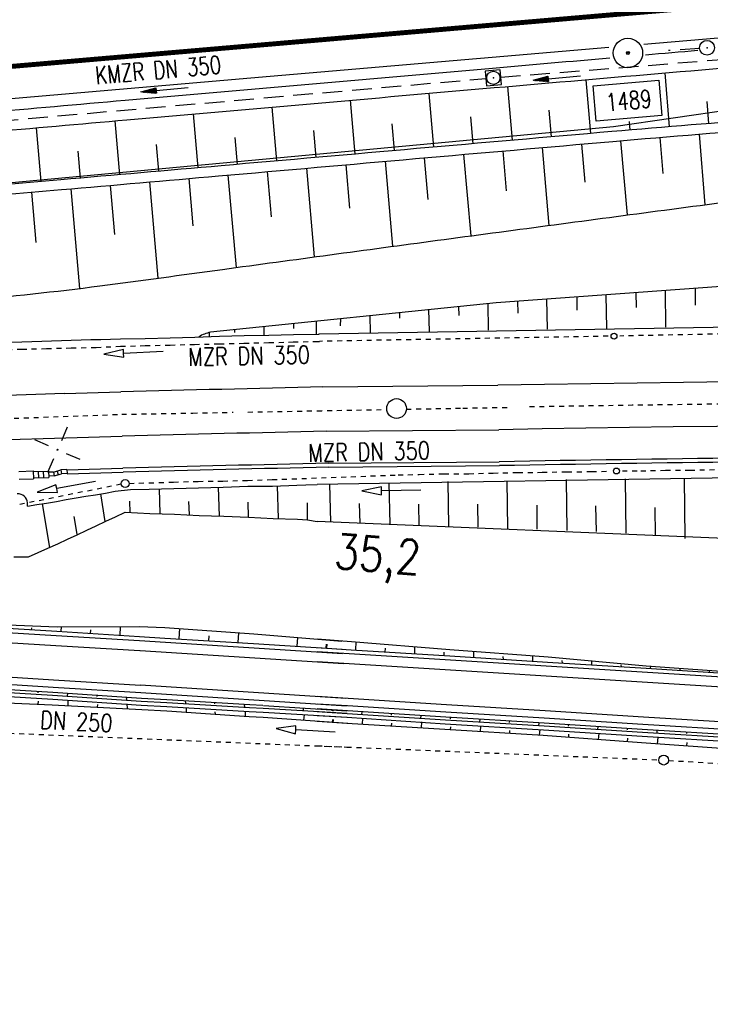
# Model space of a CAD drawing. Extents: x 0 to 1135, y 0 to 420.
# Tile 10 of 84: x 317 to 387, y 100 to 200. Entities that reach past the tile are written whole.
import ezdxf
from ezdxf.enums import TextEntityAlignment as Align

# ---------------------------------------------------------------- set-up
doc = ezdxf.new("R2010")
doc.units = 0
doc.header["$LTSCALE"] = 2
doc.header["$MEASUREMENT"] = 0
for name, pattern in [('ACAD_ISO03W100', [0.5, 0.25, -0.25]), ('ACAD_ISO10W100W', [0.5, 0.25, -0.25]), ('AUSGEZOGEN', [0]), ('GESTRICH-X2', [1.5, 1, -0.5])]:
    doc.linetypes.add(name, pattern=pattern)
doc.layers.get('0').update_dxf_attribs({"color": 8, "linetype": 'AUSGEZOGEN'})
for name, color, linetype in [('Bahnachse', 7, 'CONTINUOUS'), ('BOESCHG', 8, 'AUSGEZOGEN'), ('Boeschung', 15, 'CONTINUOUS'), ('Dränageleitungen', 15, 'CONTINUOUS'), ('Dränagesystem', 15, 'CONTINUOUS'), ('FBRTOP', 8, 'AUSGEZOGEN'), ('Gleisachse', 7, 'CONTINUOUS'), ('Gleisachsen', 7, 'CONTINUOUS'), ('GRENZL-BAB', 7, 'AUSGEZOGEN'), ('Kabelanlagen', 15, 'CONTINUOUS'), ('KANAL', 200, 'GESTRICH-X2'), ('MULDE', 8, 'AUSGEZOGEN'), ('NETZ', 250, 'AUSGEZOGEN'), ('PFEIL', 200, 'CONTINUOUS'), ('PFEILTOP', 8, 'AUSGEZOGEN'), ('PP', 8, 'AUSGEZOGEN'), ('SCHSYMBOL', 200, 'AUSGEZOGEN'), ('TEXTO', 200, 'CONTINUOUS'), ('Tiefenentwässerung', 15, 'CONTINUOUS'), ('Tiefenentwässerung_und_Sammelle', 15, 'CONTINUOUS'), ('Wegboeschungen', 15, 'CONTINUOUS'), ('Wegböschungen', 15, 'CONTINUOUS'), ('Wege', 15, 'CONTINUOUS')]:
    doc.layers.add(name, color=color, linetype=linetype)
doc.styles.add('ROMANS', font='romans.shx', dxfattribs={"width": 0.8})

# ---------------------------------------------------------------- blocks, each defined once
blk = doc.blocks.new('IKR')
at = {"color": 0}
for p, q in [((0, 1), (0, 2.5)), ((-2.5, 0), (-1, 0)), ((1, 0), (2.5, 0)), ((0, -2.5), (0, -1))]:
    blk.add_line(p, q, dxfattribs=at)
blk.add_circle((0, 0), 0.05, dxfattribs=at)
blk.add_point((0, 0), dxfattribs=at)
blk = doc.blocks.new('PKT')
at = {"color": 0}
blk.add_circle((0, 0), 0.15, dxfattribs=at)
blk.add_point((0, 0), dxfattribs=at)
blk = doc.blocks.new('PP')
at = {"color": 0}
blk.add_circle((0, -0.006), 1.493, dxfattribs=at)
blk.add_point((0, 0), dxfattribs=at)
blk = doc.blocks.new('GST')
at = {"color": 0}
blk.add_circle((0, 0), 0.75, dxfattribs=at)
blk.add_point((0, 0), dxfattribs=at)
blk = doc.blocks.new('10')
blk.add_blockref('GST', (0, 0))
blk = doc.blocks.new('20')
blk.add_lwpolyline([(-0.754, -0.751), (0.754, -0.751), (0.754, 0.75), (-0.754, 0.75)], close=True)
blk.add_circle((0, 0), 0.676)
blk.add_point((0, 0))
blk = doc.blocks.new('PFEIL2')
at = {"color": 0}
for p, q in [((0.88, 0.002), (-2.401, -0.012)), ((0.881, -0.271), (0.879, 0.276)), ((0.879, 0.276), (2.429, 0.009)), ((0.911, 0.27), (0.879, 0.265)), ((0.965, 0.261), (0.879, 0.246)), ((1.019, 0.252), (0.879, 0.228)), ((1.073, 0.242), (0.879, 0.209)), ((1.127, 0.233), (0.879, 0.191)), ((1.181, 0.224), (0.879, 0.172)), ((1.235, 0.214), (0.879, 0.154)), ((1.289, 0.205), (0.879, 0.135)), ((1.343, 0.196), (0.879, 0.117)), ((1.397, 0.187), (0.879, 0.098)), ((1.451, 0.177), (0.879, 0.08)), ((1.505, 0.168), (0.879, 0.061)), ((1.559, 0.159), (0.88, 0.043)), ((1.613, 0.149), (0.88, 0.024)), ((1.668, 0.14), (0.88, 0.006)), ((1.722, 0.131), (0.88, -0.013)), ((1.776, 0.121), (0.88, -0.031)), ((1.83, 0.112), (0.88, -0.05)), ((1.884, 0.103), (0.88, -0.068)), ((1.938, 0.094), (0.88, -0.087)), ((1.992, 0.084), (0.88, -0.105)), ((2.046, 0.075), (0.88, -0.124)), ((2.1, 0.066), (0.88, -0.142)), ((2.154, 0.056), (0.88, -0.161)), ((2.208, 0.047), (0.88, -0.179)), ((2.262, 0.038), (0.881, -0.198)), ((2.316, 0.029), (0.881, -0.216)), ((2.37, 0.019), (0.881, -0.235)), ((2.424, 0.01), (0.881, -0.253)), ((2.429, 0.009), (0.881, -0.271))]:
    blk.add_line(p, q, dxfattribs=at)

msp = doc.modelspace()

# ---------------------------------------------------------------- linework, layer by layer
at = {"layer": 'Bahnachse', "linetype": 'ACAD_ISO10W100W'}
for points in [[(315.116, 159.329), (327.048, 159.766), (334.249, 159.895)], [(334.249, 159.895), (338.365, 159.969)], [(339.842, 159.996), (347.646, 160.136)], [(346.887, 160.128), (353.956, 160.255)], [(355.933, 160.29), (361.643, 160.393)], [(361.643, 160.393), (366.148, 160.474)]]:
    msp.add_lwpolyline(points, dxfattribs=at)
at = {"layer": 'Bahnachse', "linetype": 'Continuous'}
msp.add_circle((354.935, 160.355), 1, dxfattribs=at)
at = {"layer": 'Bahnachse', "linetype": 'ACAD_ISO10W100W'}
msp.add_arc((438.492, -3923.886), 4085, 89.783528, 90.987238, dxfattribs=at)
at = {"layer": 'BOESCHG'}
for p, q in [((382.144, 194.404), (382.595, 188.944)), ((366.177, 193.025), (366.654, 187.566)), ((374.147, 193.715), (374.624, 188.262)), ((358.206, 192.332), (358.684, 186.869)), ((342.266, 190.938), (342.745, 185.473)), ((350.236, 191.636), (350.715, 186.171)), ((386.405, 191.497), (386.582, 189.266)), ((334.297, 190.238), (334.776, 184.774)), ((362.43, 189.948), (362.669, 187.217)), ((370.4, 190.642), (370.639, 187.914)), ((318.364, 188.836), (318.836, 183.386)), ((326.331, 189.536), (326.806, 184.078)), ((354.46, 189.252), (354.7, 186.52)), ((378.534, 189.479), (378.609, 188.609)), ((338.521, 187.856), (338.761, 185.123)), ((346.491, 188.555), (346.73, 185.822)), ((382.001, 184.192), (381.693, 187.869)), ((386.257, 181.036), (385.68, 188.196)), ((330.553, 187.156), (330.791, 184.425)), ((370.428, 178.936), (369.738, 186.834)), ((374.06, 183.323), (373.723, 187.182)), ((378.361, 179.991), (377.708, 187.529)), ((322.585, 186.459), (322.821, 183.731)), ((362.491, 177.876), (361.768, 186.137)), ((366.106, 182.446), (365.753, 186.485)), ((350.2, 180.684), (349.814, 185.09)), ((354.554, 176.813), (353.799, 185.439)), ((358.153, 181.567), (357.784, 185.788)), ((338.683, 174.661), (337.86, 184.042)), ((342.248, 179.797), (341.845, 184.392)), ((346.618, 175.741), (345.829, 184.741)), ((326.338, 178.026), (325.906, 182.998)), ((330.742, 173.584), (329.89, 183.345)), ((334.294, 178.906), (333.875, 183.693)), ((318.379, 177.191), (317.936, 182.306)), ((322.797, 172.539), (321.921, 182.652))]:
    msp.add_line(p, q, dxfattribs=at)
for points in [[(406.519, 189.817, 0.013232), (405.315, 190.022, 0.047325), (400.872, 190.233, 0.0067), (392.897, 189.751, 0.003314), (376.795, 188.453, 0.000114), (337.14, 184.982, -0.000276), (320.851, 183.562, -0.000034), (296.135, 181.422, -0.000068), (283.742, 180.351, -0.000804), (253.073, 177.757, -0.000945), (226.959, 175.639, -0.000939), (223.618, 175.381, 0.000105), (193.86, 173.13, 0.001327), (184.351, 172.384, 0.000631), (164.35, 170.735)], [(164.431, 169.738, -0.000631), (184.431, 171.387, -0.001327), (193.938, 172.133, -0.000105), (223.696, 174.384, 0.000939), (227.038, 174.642, 0.000945), (253.154, 176.76, 0.000804), (283.826, 179.355, 0.000068), (296.222, 180.426, 0.000034), (320.938, 182.565, 0.000274), (336.862, 183.954, -0.000109), (376.875, 187.456, -0.003316), (394.372, 188.867, -0.008839), (400.946, 189.236, -0.048833), (404.957, 188.999, -0.046262), (409.067, 187.953, -0.01497), (412.435, 186.64, 0.012684), (416.404, 185.073, 0.004688), (421.117, 183.398, 0.008757), (423.664, 182.57, 0.036082), (427.37, 181.722, 0.012421), (428.419, 181.587, 0.006116)], [(172.361, 161.279, -0.005387), (188.657, 163.495, -0.014367), (194.796, 164.084, -0.000282), (228.534, 166.326, -0.001888), (233.572, 166.639, -0.002001), (256.923, 167.907, 0.002139), (278.766, 169.099, 0.005334), (311.216, 171.357, 0.012675), (324.83, 172.798, 0.001298), (337.274, 174.468, -0.000741), (359.075, 177.419, -0.000292), (381.415, 180.397, -0.000567), (392.937, 181.912, -0.014278), (398.135, 182.439, -0.024673), (401.158, 182.509, -0.03443), (403.418, 182.294, -0.032305), (405.773, 181.746, -0.004257), (406.945, 181.382, -0.000482), (417.252, 178.069, -0.002521), (420.215, 177.097, -0.000893), (424.164, 175.771)]]:
    msp.add_lwpolyline(points, format="xyb", dxfattribs=at)
msp.add_lwpolyline([(425.954, 175.165), (396.278, 173.344), (365.045, 171.093), (336.057, 168.088)], dxfattribs=at)
msp.add_arc((336.653, 164.857), 3.285, 100.4572, 122.66207, dxfattribs=at)
at = {"layer": 'Boeschung'}
for p, q in [((346.78, 169.199), (346.784, 167.887)), ((335.915, 168.058), (335.905, 167.654))]:
    msp.add_line(p, q, dxfattribs=at)
at = {"layer": 'Boeschung', "linetype": 'Continuous'}
for p, q in [((398.081, 168.762), (347.074, 167.892)), ((395.633, 153.406), (346.883, 152.653)), ((317.5, 150.45), (317.476, 150.782)), ((394.594, 146.888), (346.881, 148.905))]:
    msp.add_line(p, q, dxfattribs=at)
for points in [[(376.28, 168.469), (376.214, 171.898)], [(379.203, 172.113), (379.246, 170.596)], [(382.27, 168.599), (382.228, 172.331)], [(385.219, 172.547), (385.246, 170.825)], [(364.261, 168.314), (364.224, 171.008)], [(367.212, 171.249), (367.239, 170.038)], [(370.246, 168.394), (370.194, 171.464)], [(373.226, 171.682), (373.243, 170.317)], [(355.227, 170.075), (355.236, 169.529)], [(358.271, 168.184), (358.217, 170.385)], [(361.207, 170.695), (361.239, 169.808)], [(344.483, 168.961), (344.488, 168.484)], [(349.23, 169.453), (349.223, 168.756)], [(352.282, 168.054), (352.248, 169.766)], [(315.426, 167.084), (316.925, 167.13), (317.925, 167.16), (318.924, 167.19), (319.924, 167.22), (320.924, 167.251), (321.923, 167.281), (322.923, 167.311), (323.922, 167.341), (324.922, 167.372), (325.921, 167.402), (326.921, 167.432), (329.421, 167.458), (331.97, 167.535), (334.469, 167.61), (336.968, 167.686), (339.467, 167.762), (341.967, 167.787), (344.466, 167.863), (346.966, 167.889), (347.074, 167.892)], [(338.477, 168.339), (338.479, 168.052)], [(341.517, 167.774), (341.491, 168.651)], [(360.127, 152.938), (360.196, 148.411)], [(366.112, 153.018), (366.202, 148.187)], [(372.151, 153.143), (372.208, 147.964)], [(378.136, 153.223), (378.209, 147.691)], [(384.121, 153.303), (384.186, 147.169)], [(317.5, 150.45), (318.425, 150.617), (319.422, 150.748), (320.417, 150.928), (321.412, 151.108), (322.407, 151.288), (323.402, 151.468), (324.399, 151.599), (325.394, 151.779), (326.389, 151.959), (327.931, 152.144)], [(327.931, 152.144), (329.834, 152.163), (332.333, 152.239), (334.832, 152.314), (337.331, 152.39), (339.829, 152.466), (342.33, 152.491), (344.829, 152.567), (345.742, 152.603), (346.883, 152.653)], [(330.834, 152.193), (330.909, 149.695)], [(336.831, 152.375), (336.92, 149.426)], [(342.83, 152.506), (342.929, 149.208)], [(348.147, 152.678), (348.233, 148.852)], [(354.137, 152.808), (354.239, 148.629)], [(324.895, 151.714), (325.331, 148.876)], [(327.904, 149.804), (327.87, 150.953)], [(333.914, 149.585), (333.873, 150.935)], [(339.925, 149.317), (339.878, 150.866)], [(318.974, 150.684), (319.708, 146.254)], [(345.886, 149.047), (345.883, 150.798)], [(351.234, 148.716), (351.176, 150.731)], [(357.24, 148.493), (357.196, 150.657)], [(363.201, 148.324), (363.171, 150.637)], [(369.207, 148.1), (369.192, 150.563)], [(375.213, 147.877), (375.162, 150.494)], [(381.2, 147.454), (381.173, 150.32)], [(317.586, 145.29), (319.56, 146.2), (320.547, 146.63), (321.533, 147.11), (322.52, 147.54), (323.506, 148.02), (324.444, 148.449), (325.43, 148.929), (326.417, 149.359), (327.403, 149.839), (329.908, 149.714), (332.411, 149.64), (334.916, 149.516), (337.42, 149.441), (339.925, 149.317), (342.43, 149.193), (344.883, 149.117), (345.886, 149.047), (346.881, 148.905)], [(322.519, 147.59), (322.215, 149.382)], [(316.085, 145.294), (317.586, 145.29)]]:
    msp.add_lwpolyline(points, dxfattribs=at)
msp.add_arc((316.479, 150.709), 1, 4.21305, 91.73305, dxfattribs=at)
at = {"layer": 'Dränageleitungen', "linetype": 'ACAD_ISO03W100'}
msp.add_line((282.661, 128.773), (350.161, 125.988), dxfattribs=at)
at = {"layer": 'Dränagesystem', "linetype": 'ACAD_ISO03W100'}
for p, q in [((346.876, 126.133), (381.545, 124.702)), ((382.543, 124.65), (481.349, 118.453))]:
    msp.add_line(p, q, dxfattribs=at)
at = {"layer": 'Dränagesystem', "linetype": 'Continuous'}
msp.add_circle((382.044, 124.681), 0.5, dxfattribs=at)
at = {"layer": 'FBRTOP', "const_width": 0.5}
for points in [[(88.009, 187.528, 0), (104.839, 188.975, 0), (166.439, 194.269, -0.000002), (228.71, 199.62, 0.000002), (290.98, 204.971, 0.000001), (321.649, 207.607, 0.000001), (340.796, 209.253, 0.000002), (353.251, 210.323, -0.000001), (365.705, 211.394, -0.000007), (378.159, 212.464, 0.000001), (390.613, 213.534, 0.000044), (401.774, 214.494, -0.000046), (412.936, 215.454, -0.000156)], [(87.666, 191.514, 0), (104.497, 192.96, 0), (166.097, 198.254, -0.000002), (228.367, 203.605, 0.000002), (290.638, 208.957, 0.000001), (321.307, 211.592, 0.000001), (340.454, 213.238, 0.000002), (352.908, 214.308, -0.000001), (365.363, 215.379, -0.000007), (377.816, 216.449, 0.000001), (390.27, 217.519, 0.000044), (401.432, 218.479, -0.000045), (412.593, 219.44, -0.000156)]]:
    msp.add_lwpolyline(points, format="xyb", dxfattribs=at)
at = {"layer": 'FBRTOP'}
for points in [[(380.042, 197.319), (391.918, 198.34), (414.243, 200.26), (416.77, 200.476), (441.558, 202.457), (466.326, 204.187), (484.6, 205.28)], [(25, 166.807), (167.745, 179.075), (292.286, 189.777), (342.102, 194.059), (367.011, 196.2), (376.474, 197.013)]]:
    msp.add_lwpolyline(points, dxfattribs=at)
at = {"layer": 'FBRTOP', "const_width": 0.5}
msp.add_lwpolyline([(25, 170.069), (167.467, 182.313), (292.008, 193.015), (341.824, 197.297), (366.733, 199.438), (391.64, 201.578)], dxfattribs=at)
at = {"layer": 'Gleisachse', "linetype": 'Continuous'}
for p, q in [((304.097, 161.344), (321.241, 161.895)), ((321.241, 161.872), (326.953, 162.032)), ((309.95, 157.03), (321.367, 157.381)), ((321.368, 157.373), (327.08, 157.534))]:
    msp.add_line(p, q, dxfattribs=at)
for radius, start in [(4087.25, 91.278886), (4082.75, 91.275651)]:
    msp.add_arc((438.691, -3923.69), radius, start, 91.566538, dxfattribs=at)
at = {"layer": 'Gleisachsen', "linetype": 'Continuous'}
for p, q in [((347.468, 162.542), (365.219, 162.707)), ((347.799, 158.048), (365.3, 158.208))]:
    msp.add_line(p, q, dxfattribs=at)
for radius, start in [(4087.25, 86.799519), (4082.75, 83.08134)]:
    msp.add_arc((438.492, -3923.886), radius, start, 91.027208, dxfattribs=at)
at = {"layer": 'GRENZL-BAB'}
for p, q in [((419.205, 195.061), (376.932, 188.926)), ((376.932, 188.926), (192.359, 171.812))]:
    msp.add_line(p, q, dxfattribs=at)
at = {"layer": 'Kabelanlagen', "linetype": 'Continuous'}
for p, q in [((348.032, 154.802), (365.358, 154.959)), ((316.619, 153.976), (318.068, 154.029)), ((318.068, 154.029), (318.098, 153.23)), ((318.071, 153.954), (319.63, 154.011)), ((318.571, 153.972), (318.595, 153.323)), ((319.07, 153.991), (319.094, 153.341)), ((319.63, 154.011), (319.654, 153.362)), ((320.138, 153.905), (319.635, 153.886)), ((320.138, 153.905), (320.877, 154.132)), ((320.138, 153.905), (320.206, 153.507)), ((320.483, 154.011), (320.6, 153.629)), ((321.485, 154.155), (320.877, 154.132)), ((320.877, 154.132), (320.944, 153.734)), ((321.485, 154.154), (321.5, 153.754)), ((321.486, 154.125), (327.171, 154.285)), ((321.497, 153.726), (327.182, 153.885)), ((348.073, 154.403), (365.365, 154.559)), ((316.649, 153.176), (318.098, 153.23)), ((318.095, 153.305), (319.654, 153.362)), ((320.206, 153.507), (319.649, 153.487)), ((320.206, 153.507), (320.944, 153.734)), ((321.5, 153.755), (320.944, 153.734))]:
    msp.add_line(p, q, dxfattribs=at)
for centre, radius, start, end in [((438.492, -3923.886), 4079.5, 89.635183, 91.027208), ((438.492, -3923.886), 4079.1, 89.635158, 91.027208), ((438.691, -3923.69), 4079.5, 91.273396, 91.566538), ((438.691, -3923.69), 4079.1, 91.272951, 91.566538)]:
    msp.add_arc(centre, radius, start, end, dxfattribs=at)
at = {"layer": 'KANAL'}
for p, q in [((365.519, 193.969), (429.064, 199.088)), ((385.693, 196.891), (382.521, 196.663)), ((299.616, 188.205), (364, 193.845))]:
    msp.add_line(p, q, dxfattribs=at)
at = {"layer": 'MULDE'}
for points in [[(160.535, 175.005, -0.000282), (165.009, 175.482, -0.003984), (165.325, 175.513, -0.000228), (218.684, 180.293, -0.000893), (232.29, 181.48, -0.000355), (274.395, 185.051, 0.000608), (298.959, 187.146, 0.000416), (327.555, 189.644, -0.000319), (364.841, 192.909, -0.000496), (400.336, 195.959, -0.002261), (408.131, 196.585, -0.00141), (412.623, 196.913, 0.000367), (429.877, 198.136, 0.000608), (445.331, 199.262, -0.001488)], [(172.08, 178.129, -0.000197), (218.54, 182.288, -0.000893), (232.117, 183.473, -0.000355), (274.225, 187.043, 0.000608), (298.787, 189.138, 0.000416), (327.381, 191.637, -0.000319), (364.669, 194.902, -0.000166), (376.577, 195.933, -0.002261)], [(380.211, 196.246, -0.000074), (385.492, 196.699, -0.002261)]]:
    msp.add_lwpolyline(points, format="xyb", dxfattribs=at)
at = {"layer": 'PP', "flags": 128}
msp.add_lwpolyline([(375.203, 189.499), (374.883, 193.085), (381.542, 193.68), (381.862, 190.095)], close=True, dxfattribs=at)
at = {"layer": 'Tiefenentwässerung', "linetype": 'ACAD_ISO03W100'}
for p, q in [((397.979, 168.12), (377.601, 167.708)), ((376.401, 167.688), (347.127, 167.17))]:
    msp.add_line(p, q, dxfattribs=at)
for points in [[(355.09, 153.61), (357.233, 153.667), (359.75, 153.727), (362.263, 153.738), (364.73, 153.803), (367.247, 153.863), (369.71, 153.879), (372.227, 153.939), (374.74, 153.95), (376.646, 154)], [(377.846, 154.018), (379.72, 154.025), (382.237, 154.086), (384.699, 154.101), (387.217, 154.162)]]:
    msp.add_lwpolyline(points, dxfattribs=at)
at = {"layer": 'Tiefenentwässerung', "linetype": 'Continuous'}
msp.add_lwpolyline([(357.413, 152.062), (353.413, 152.012), (353.408, 152.412), (351.413, 151.987), (353.418, 151.612), (353.413, 152.012)], dxfattribs=at)
for centre in [(377.001, 167.696), (377.246, 154.015)]:
    msp.add_circle(centre, 0.3, dxfattribs=at)
at = {"layer": 'Tiefenentwässerung_und_Sammelle', "linetype": 'ACAD_ISO03W100'}
msp.add_line((327.003, 152.667), (316.699, 150.61), dxfattribs=at)
for points in [[(302.066, 165.909), (304.409, 165.965), (306.931, 166.076), (309.398, 166.141), (311.915, 166.201), (314.437, 166.311), (316.905, 166.377), (319.422, 166.437), (321.939, 166.498), (324.456, 166.558), (326.928, 166.673), (329.446, 166.733), (331.963, 166.794), (334.43, 166.859), (336.948, 166.92), (339.465, 166.98), (341.982, 167.041), (344.449, 167.106), (346.967, 167.166), (347.127, 167.17)], [(327.796, 152.752), (329.814, 152.813), (332.313, 152.889), (334.812, 152.964), (337.312, 152.99), (339.811, 153.065), (342.31, 153.141), (355.09, 153.61)]]:
    msp.add_lwpolyline(points, dxfattribs=at)
at = {"layer": 'Tiefenentwässerung_und_Sammelle', "linetype": 'Continuous'}
for points in [[(331.239, 166.133), (327.243, 165.951), (327.225, 166.351), (325.245, 165.86), (327.261, 165.552), (327.243, 165.951)], [(324.38, 152.96), (320.448, 152.224), (320.375, 152.617), (318.482, 151.856), (320.522, 151.831), (320.448, 152.224)]]:
    msp.add_lwpolyline(points, dxfattribs=at)
msp.add_circle((327.396, 152.74), 0.4, dxfattribs=at)
at = {"layer": 'Wegboeschungen', "linetype": 'Continuous'}
for points in [[(346.88, 137.001), (350.374, 136.715), (360.344, 135.912), (370.319, 135.158), (380.279, 134.254), (390.258, 133.55), (400.257, 133.045), (410.246, 132.441), (420.249, 131.985), (430.228, 131.281), (440.207, 130.577), (445.493, 130.171)], [(346.88, 136.098), (350.343, 135.864), (360.332, 135.26), (370.266, 134.61), (380.255, 134.006), (390.239, 133.351), (400.228, 132.747), (410.217, 132.142), (420.201, 131.487), (430.19, 130.883), (440.174, 130.228), (445.519, 129.918)], [(347.8, 136.058), (347.838, 136.456)], [(350.796, 135.871), (350.822, 136.672)], [(353.787, 135.635), (353.826, 136.033)], [(356.784, 135.449), (356.805, 136.2)], [(359.78, 135.262), (359.763, 135.616)], [(362.776, 135.076), (362.788, 135.728)], [(365.772, 134.89), (365.751, 135.193)], [(368.768, 134.703), (368.771, 135.256)], [(371.764, 134.517), (371.739, 134.771)], [(374.761, 134.331), (374.754, 134.783)], [(377.757, 134.144), (377.726, 134.348)], [(380.703, 133.963), (380.732, 134.261)], [(383.699, 133.776), (383.714, 133.926)], [(386.696, 133.59), (386.715, 133.789)], [(346.878, 129.9), (349.956, 129.723), (359.94, 129.068), (369.929, 128.464), (379.863, 127.814), (389.852, 127.209)], [(346.877, 129.599), (349.928, 129.424), (359.912, 128.77), (369.901, 128.165), (379.885, 127.511), (389.873, 126.906)], [(346.877, 129.198), (349.889, 129.026), (359.874, 128.371), (369.862, 127.767), (379.846, 127.112), (389.835, 126.508)], [(348.408, 129.821), (348.394, 129.671)], [(351.4, 129.585), (351.371, 129.286)], [(351.487, 128.923), (351.43, 128.326)], [(354.396, 129.398), (354.382, 129.249)], [(357.392, 129.212), (357.364, 128.913)], [(360.388, 129.025), (360.374, 128.876)], [(346.877, 128.642), (349.882, 128.424), (359.821, 127.824), (369.81, 127.219), (379.785, 126.465), (389.764, 125.761)], [(348.434, 128.512), (348.462, 128.811)], [(354.426, 128.139), (354.455, 128.438)], [(357.479, 128.55), (357.422, 127.953)], [(360.418, 127.767), (360.447, 128.065)], [(363.384, 128.839), (363.356, 128.54)], [(363.467, 128.128), (363.415, 127.58)], [(366.381, 128.653), (366.366, 128.503)], [(369.377, 128.466), (369.348, 128.168)], [(372.373, 128.28), (372.359, 128.131)], [(375.369, 128.094), (375.341, 127.795)], [(378.365, 127.907), (378.351, 127.758)], [(366.416, 127.444), (366.439, 127.693)], [(369.459, 127.755), (369.412, 127.257)], [(372.403, 127.021), (372.432, 127.32)], [(375.452, 127.382), (375.395, 126.785)], [(378.386, 126.549), (378.419, 126.897)], [(381.362, 127.721), (381.333, 127.422)], [(381.444, 127.01), (381.377, 126.313)], [(384.358, 127.535), (384.343, 127.385)], [(384.374, 126.126), (384.407, 126.475)]]:
    msp.add_lwpolyline(points, dxfattribs=at)
at = {"layer": 'Wegböschungen', "linetype": 'Continuous'}
for p, q in [((328.83, 138.22), (331.433, 138.122)), ((328.835, 137.215), (331.433, 137.067)), ((340.467, 137.508), (349.368, 136.757)), ((340.421, 136.508), (349.427, 135.952)), ((329.04, 130.967), (331.638, 130.818)), ((329.012, 130.668), (331.61, 130.52)), ((329.023, 130.265), (331.621, 130.117)), ((341.4, 129.934), (349.907, 129.437)), ((341.419, 130.235), (349.889, 129.685)), ((329.08, 129.807), (331.628, 129.664)), ((341.411, 129.531), (349.937, 129.025)), ((341.413, 129.029), (349.982, 128.419))]:
    msp.add_line(p, q, dxfattribs=at)
for points in [[(310.459, 138.371), (320.448, 137.767), (328.835, 137.215)], [(310.483, 138.62), (320.491, 138.215), (328.83, 138.22)], [(317.9, 137.91), (317.919, 138.109)], [(320.896, 137.724), (320.944, 138.222)], [(323.892, 137.537), (323.926, 137.886)], [(326.889, 137.351), (326.92, 138.202)], [(331.433, 138.122), (340.467, 137.508)], [(332.881, 136.979), (332.931, 138.029)], [(331.433, 137.067), (340.421, 136.508)], [(335.877, 136.792), (335.925, 137.29)], [(338.873, 136.606), (338.919, 137.606)], [(344.866, 136.233), (344.902, 137.134)], [(347.862, 136.047), (347.9, 136.445)], [(310.039, 131.881), (320.028, 131.276), (329.012, 130.668)], [(310.068, 132.18), (320.057, 131.575), (329.04, 130.967)], [(310.051, 131.478), (320.04, 130.874), (329.023, 130.265)], [(318.559, 131.668), (318.544, 131.519)], [(321.555, 131.482), (321.526, 131.183)], [(324.551, 131.296), (324.537, 131.146)], [(327.497, 131.114), (327.519, 130.811)], [(309.979, 130.731), (319.983, 130.276), (329.08, 129.807)], [(318.584, 130.36), (318.613, 130.658)], [(321.588, 130.776), (321.585, 130.223)], [(324.581, 130.037), (324.61, 130.336)], [(327.58, 130.403), (327.582, 129.9)], [(331.61, 130.52), (340.001, 130.018), (341.4, 129.934)], [(331.621, 130.117), (339.963, 129.62), (341.411, 129.531)], [(331.638, 130.818), (340.03, 130.317), (341.378, 130.238)], [(333.49, 130.742), (333.511, 130.438)], [(333.572, 130.03), (333.574, 129.528)], [(336.486, 130.555), (336.472, 130.406)], [(339.482, 130.369), (339.503, 130.066)], [(345.474, 129.996), (345.446, 129.698)], [(331.628, 129.664), (339.965, 129.117), (341.413, 129.029)], [(336.571, 129.342), (336.545, 129.595)], [(339.565, 129.658), (339.567, 129.155)], [(345.557, 129.285), (345.505, 128.738)], [(348.471, 129.81), (348.456, 129.661)], [(348.696, 127.525), (344.703, 127.762), (344.727, 128.161), (342.707, 127.88), (344.679, 127.362), (344.703, 127.762)], [(348.496, 128.502), (348.525, 128.8)]]:
    msp.add_lwpolyline(points, dxfattribs=at)
at = {"layer": 'Wege', "linetype": 'Continuous'}
for p, q in [((328.847, 136.823), (349.462, 135.485)), ((328.901, 135.817), (349.536, 134.478)), ((346.879, 135.703), (464.317, 128.326)), ((346.879, 134.701), (462.022, 127.468)), ((328.967, 132.306), (349.795, 130.954)), ((328.995, 131.552), (349.851, 130.199))]:
    msp.add_line(p, q, dxfattribs=at)
for points in [[(310.417, 137.923), (320.405, 137.319), (328.846, 136.812)], [(310.371, 136.923), (320.36, 136.318), (328.9, 135.802)], [(310.142, 133.479), (320.126, 132.824), (328.965, 132.28)], [(310.12, 132.727), (320.104, 132.073), (328.993, 131.524)], [(346.878, 131.155), (350.026, 130.972), (360.01, 130.318), (369.998, 129.713), (379.983, 129.058), (389.971, 128.454)], [(346.878, 130.403), (349.954, 130.225), (359.938, 129.571), (369.927, 128.966), (379.911, 128.312), (389.9, 127.707)]]:
    msp.add_lwpolyline(points, dxfattribs=at)

# ---------------------------------------------------------------- block references
at = {"layer": 'NETZ', "rotation": 156.5331}
msp.add_blockref('IKR', (320.525, 156.166), dxfattribs=at)
at = {"layer": 'PFEIL', "rotation": 184.9992522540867}
msp.add_blockref('PFEIL2', (331.41, 192.707), dxfattribs=at)
at = {"layer": 'PFEILTOP', "rotation": 185.0202216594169}
msp.add_blockref('PFEIL2', (371.203, 193.887), dxfattribs=at)
at = {"layer": 'PP', "rotation": 66.53305225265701}
for name in ['PP', 'PKT']:
    msp.add_blockref(name, (378.407, 196.429), dxfattribs=at)
at = {"layer": 'SCHSYMBOL', "rotation": 4.911952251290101}
for name, p in [('10', (386.441, 196.955)), ('20', (364.755, 193.905))]:
    msp.add_blockref(name, p, dxfattribs=at)

# ---------------------------------------------------------------- texts
at = {"layer": 'Bahnachse', "linetype": 'Continuous', "style": 'ROMANS', "oblique": 360, "width": 0.8337}
msp.add_text('35,2', height=3.5, rotation=355.32161, dxfattribs=at).set_placement((348.522, 144.181))
at = {"layer": 'Dränageleitungen', "linetype": 'Continuous', "style": 'ROMANS', "oblique": 0, "width": 0.8}
msp.add_text('DN 250', height=1.8, rotation=357.21305, dxfattribs=at).set_placement((318.736, 127.875))
at = {"layer": 'PP', "style": 'ROMANS', "width": 0.75}
msp.add_text('1489', height=1.8, rotation=5.10796, dxfattribs=at).set_placement((380.886, 190.911), align=Align.RIGHT)
at = {"layer": 'TEXTO', "style": 'ROMANS', "width": 0.75}
msp.add_text('KMZR DN 350', height=1.8, rotation=4.99925, dxfattribs=at).set_placement((330.827, 193.799), align=Align.CENTER)
at = {"layer": 'Tiefenentwässerung', "linetype": 'Continuous', "style": 'ROMANS', "oblique": 0, "width": 0.8}
msp.add_text('MZR DN 350', height=1.8, rotation=1.32161, dxfattribs=at).set_placement((346.005, 154.931))
at = {"layer": 'Tiefenentwässerung_und_Sammelle', "linetype": 'Continuous', "style": 'ROMANS', "oblique": 0, "width": 0.8}
msp.add_text('MZR DN 350', height=1.8, rotation=1.21305, dxfattribs=at).set_placement((333.817, 164.672))

doc.saveas('drawing.dxf')
